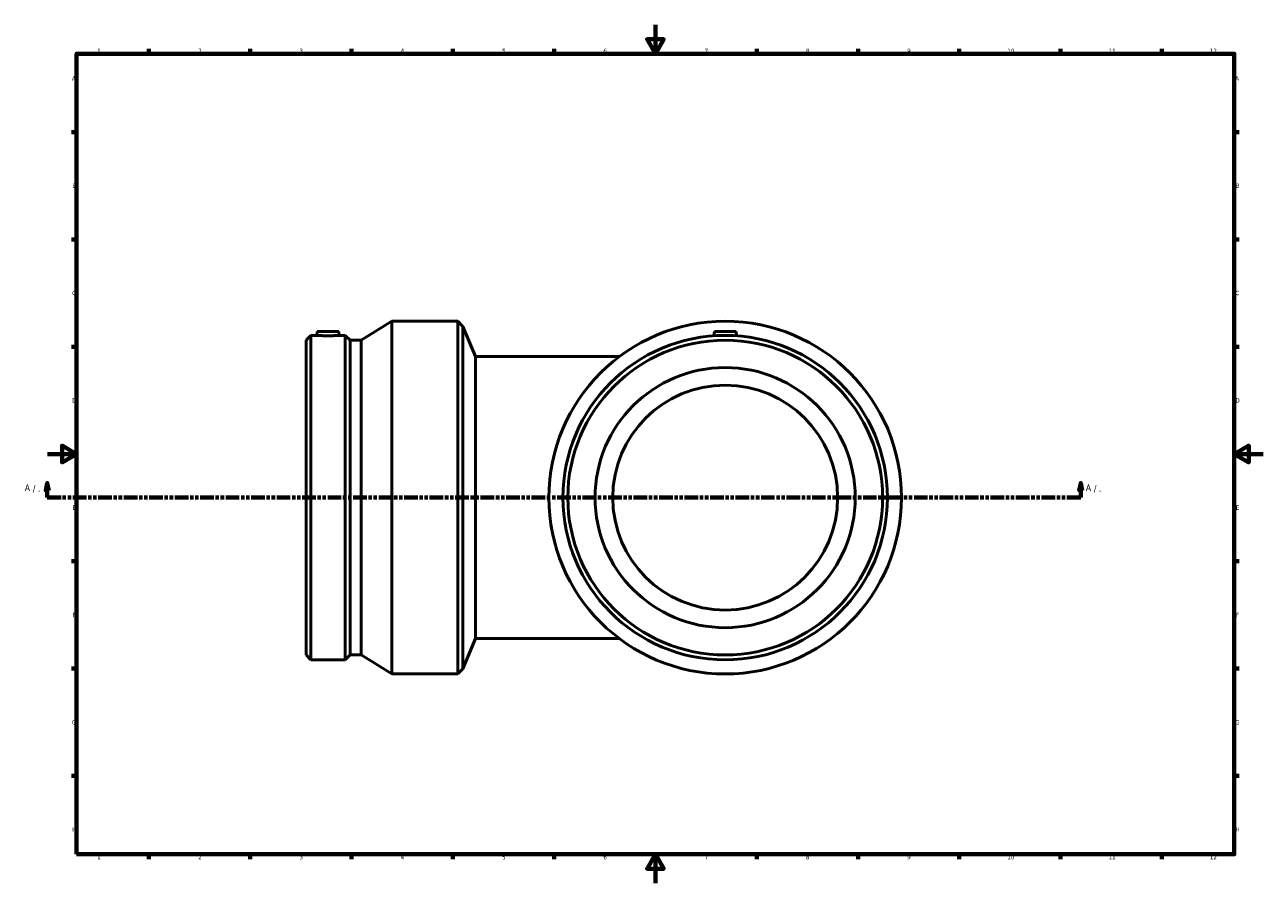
# Model space of a CAD drawing. Header units: millimetres. Extents: x -753 to 1445, y -1046 to 1188.
# Tile 4 of 6: x -16 to 841, y 0 to 594. Entities that reach past the tile are written whole.
import ezdxf

# ---------------------------------------------------------------- set-up
doc = ezdxf.new("R2010")
doc.units = ezdxf.units.MM
doc.linetypes.add('DOUBLE_DASH_CHAIN', pattern=[1.2403, 0.6614, -0.0827, 0.1654, -0.0827, 0.1654, -0.0827])
for name, color, linetype, lineweight in [('Border (ANSI)', 7, 'Continuous', 70), ('Section Line (ANSI)', 7, 'DOUBLE_DASH_CHAIN', 70), ('Visible (ANSI)', 7, 'Continuous', 50)]:
    doc.layers.add(name, color=color, linetype=linetype, lineweight=lineweight)
doc.styles.add('Label Text (ANSI)', font='tahoma.ttf')
doc.styles.add('Note Text (ANSI)', font='tahoma.ttf')

# ---------------------------------------------------------------- blocks, each defined once
blk = doc.blocks.new('Borders Default Border')
at = {"layer": 'Border (ANSI)'}
for p, q in [((70.08, 574), (70.08, 577.45)), ((140.17, 574), (140.17, 577.45)), ((210.25, 574), (210.25, 577.45)), ((280.33, 574), (280.33, 577.45)), ((350.42, 574), (350.42, 577.45)), ((490.58, 574), (490.58, 577.45)), ((560.67, 574), (560.67, 577.45)), ((630.75, 574), (630.75, 577.45)), ((700.83, 574), (700.83, 577.45)), ((770.92, 574), (770.92, 577.45)), ((20, 519.75), (16.55, 519.75)), ((821, 519.75), (824.45, 519.75)), ((20, 445.5), (16.55, 445.5)), ((821, 445.5), (824.45, 445.5)), ((20, 371.25), (16.55, 371.25)), ((821, 371.25), (824.45, 371.25)), ((20, 222.75), (16.55, 222.75)), ((821, 222.75), (824.45, 222.75)), ((20, 148.5), (16.55, 148.5)), ((821, 148.5), (824.45, 148.5)), ((20, 74.25), (16.55, 74.25)), ((821, 74.25), (824.45, 74.25)), ((70.08, 20), (70.08, 16.55)), ((140.17, 20), (140.17, 16.55)), ((210.25, 20), (210.25, 16.55)), ((280.33, 20), (280.33, 16.55)), ((350.42, 20), (350.42, 16.55)), ((490.58, 20), (490.58, 16.55)), ((560.67, 20), (560.67, 16.55)), ((630.75, 20), (630.75, 16.55)), ((700.83, 20), (700.83, 16.55)), ((770.92, 20), (770.92, 16.55))]:
    blk.add_line(p, q, dxfattribs=at)
at = {"layer": 'Border (ANSI)', "flags": 128}
for points in [[(420.5, 594), (420.5, 574), (414.73, 584), (426.27, 584), (420.5, 574)], [(20, 20), (20, 574), (821, 574), (821, 20), (20, 20)], [(0, 297), (20, 297), (10, 302.77), (10, 291.23), (20, 297)], [(841, 297), (821, 297), (831, 302.77), (831, 291.23), (821, 297)], [(420.5, 0), (420.5, 20), (414.73, 10), (426.27, 10), (420.5, 20)]]:
    blk.add_lwpolyline(points, dxfattribs=at)
at = {"layer": 'Border (ANSI)', "attachment_point": 7, "style": 'Note Text (ANSI)'}
for s, insert, char_height in [('1', (34.35, 574.4), 3.05), ('2', (104.2, 574.4), 3.05), ('3', (174.26, 574.34), 3.05), ('4', (244.23, 574.4), 3.05), ('5', (314.48, 574.34), 3.05), ('6', (384.49, 574.34), 3.05), ('7', (454.6, 574.4), 3.05), ('8', (524.63, 574.33), 3.05), ('9', (594.7, 574.34), 3.05), ('10', (663.96, 574.34), 3.048), ('11', (734.04, 574.4), 3.048), ('12', (804.13, 574.4), 3.048), ('A', (16.78, 555.35), 3.05), ('A', (821.63, 555.35), 3.05), ('B', (17.15, 481.1), 3.05), ('B', (821.99, 481.1), 3.05), ('C', (16.95, 406.8), 3.05), ('C', (821.8, 406.8), 3.05), ('D', (16.96, 332.6), 3.05), ('D', (821.81, 332.6), 3.05), ('E', (17.21, 258.35), 3.05), ('E', (822.05, 258.35), 3.05), ('F', (17.29, 184.1), 3.05), ('F', (822.14, 184.1), 3.05), ('G', (16.81, 109.79), 3.05), ('G', (821.66, 109.79), 3.05), ('H', (16.97, 35.6), 3.05), ('H', (821.81, 35.6), 3.05), ('1', (34.35, 16.55), 3.05), ('2', (104.2, 16.55), 3.05), ('3', (174.26, 16.49), 3.05), ('4', (244.23, 16.55), 3.05), ('5', (314.48, 16.49), 3.05), ('6', (384.49, 16.49), 3.05), ('7', (454.6, 16.55), 3.05), ('8', (524.63, 16.48), 3.05), ('9', (594.7, 16.49), 3.05), ('10', (663.96, 16.49), 3.048), ('11', (734.04, 16.55), 3.048), ('12', (804.13, 16.55), 3.048)]:
    blk.add_mtext(s, dxfattribs=dict(at, insert=insert, char_height=char_height))
blk = doc.blocks.new('2dTransSection0')
at = {"layer": 'Section Line (ANSI)', "linetype": 'Continuous'}
for p, q in [((-0.24, 276.83), (-1.24, 271.83)), ((-0.24, 271.83), (-0.24, 276.83)), ((0.76, 271.83), (-0.24, 276.83)), ((714.76, 276.83), (713.76, 271.83)), ((714.76, 271.83), (714.76, 276.83)), ((715.76, 271.83), (714.76, 276.83)), ((-1.24, 271.83), (0.76, 271.83)), ((-0.24, 266.83), (-0.24, 271.83)), ((-0.24, 266.83), (9.3, 266.83)), ((705.22, 266.83), (714.76, 266.83)), ((713.76, 271.83), (715.76, 271.83)), ((714.76, 266.83), (714.76, 271.83))]:
    blk.add_line(p, q, dxfattribs=at)
at = {"layer": 'Section Line (ANSI)', "linetype": 'DOUBLE_DASH_CHAIN', "ltscale": 14.219612}
blk.add_line((-0.24, 266.83), (714.76, 266.83), dxfattribs=at)
at = {"layer": 'Section Line (ANSI)', "linetype": 'Continuous', "flags": 128}
for points in [[(0.76, 271.83), (-0.24, 276.83), (-1.24, 271.83), (0.76, 271.83)], [(715.76, 271.83), (714.76, 276.83), (713.76, 271.83), (715.76, 271.83)]]:
    blk.add_lwpolyline(points, dxfattribs=at)
at = {"layer": 'Section Line (ANSI)'}
for points in [[(0.76, 271.83), (-0.24, 276.83), (-1.24, 271.83), (0.76, 271.83)], [(715.76, 271.83), (714.76, 276.83), (713.76, 271.83), (715.76, 271.83)]]:
    blk.add_solid(points, dxfattribs=at)
at = {"layer": 'Section Line (ANSI)', "attachment_point": 7, "style": 'Label Text (ANSI)'}
for s, insert, char_height in [('A', (-15.84, 271.33), 4.57), (' / .', (-11.98, 270.33), 4.572), ('A', (718.23, 271.33), 4.57), (' / .', (722.09, 270.33), 4.572)]:
    blk.add_mtext(s, dxfattribs=dict(at, insert=insert, char_height=char_height))

msp = doc.modelspace()

# ---------------------------------------------------------------- linework, layer by layer
at = {"layer": 'Visible (ANSI)'}
for p, q in [((216.822, 375.706), (238.209, 388.833)), ((238.209, 144.833), (238.209, 388.833)), ((238.209, 388.833), (283.759, 388.833)), ((283.759, 144.833), (283.759, 388.833)), ((287.333, 385.26), (283.759, 388.833)), ((178.759, 375.706), (182.127, 379.073)), ((182.127, 154.593), (182.127, 379.073)), ((182.127, 379.073), (186.243, 379.073)), ((186.484, 381.833), (186.243, 379.073)), ((186.484, 381.833), (201.484, 381.833)), ((201.484, 381.833), (201.726, 379.073)), ((201.726, 379.073), (205.842, 379.073)), ((205.842, 154.593), (205.842, 379.073)), ((209.209, 375.706), (205.842, 379.073)), ((287.333, 148.406), (287.333, 385.26)), ((295.959, 364.433), (287.333, 385.26)), ((461.259, 381.833), (460.994, 378.804)), ((461.259, 381.833), (476.259, 381.833)), ((476.259, 381.833), (476.524, 378.804)), ((178.759, 157.96), (178.759, 375.706)), ((209.209, 157.96), (209.209, 375.706)), ((209.209, 375.706), (216.822, 375.706)), ((216.822, 157.96), (216.822, 375.706)), ((295.959, 364.433), (295.959, 169.233)), ((395.559, 364.433), (295.959, 364.433)), ((295.959, 169.233), (287.333, 148.406)), ((295.959, 169.233), (395.559, 169.233)), ((178.759, 157.96), (182.127, 154.593)), ((182.127, 154.593), (205.842, 154.593)), ((209.209, 157.96), (205.842, 154.593)), ((209.209, 157.96), (216.822, 157.96)), ((216.822, 157.96), (238.209, 144.833)), ((287.333, 148.406), (283.759, 144.833)), ((238.209, 144.833), (283.759, 144.833))]:
    msp.add_line(p, q, dxfattribs=at)
for radius in [122, 112.24, 108.873, 90, 77.8]:
    msp.add_circle((468.759, 266.833), radius, dxfattribs=at)
msp.add_open_spline([(201.726, 379.073), (201.726, 379.073), (201.532, 379.059), (200.744, 379.008), (200.15, 378.973), (198.777, 378.905), (197.906, 378.869), (195.997, 378.818), (194.959, 378.804), (193.01, 378.804), (191.972, 378.818), (190.063, 378.869), (189.192, 378.905), (187.819, 378.973), (187.225, 379.008), (186.437, 379.059), (186.243, 379.073), (186.243, 379.073)], degree=3, knots=[1.1686174, 1.1686174, 1.1686174, 1.1686174, 1.4606702, 1.4606702, 1.7527231, 1.7527231, 2.0449789, 2.0449789, 2.3372347, 2.3372347, 2.6294905, 2.6294905, 2.9217463, 2.9217463, 3.2137992, 3.2137992, 3.5058521, 3.5058521, 3.5058521, 3.5058521], dxfattribs=at)

# ---------------------------------------------------------------- block references
msp.add_blockref('Borders Default Border', (0, 0))
at = {"layer": 'Section Line (ANSI)'}
msp.add_blockref('2dTransSection0', (0, 0), dxfattribs=at)

doc.saveas('drawing.dxf')
